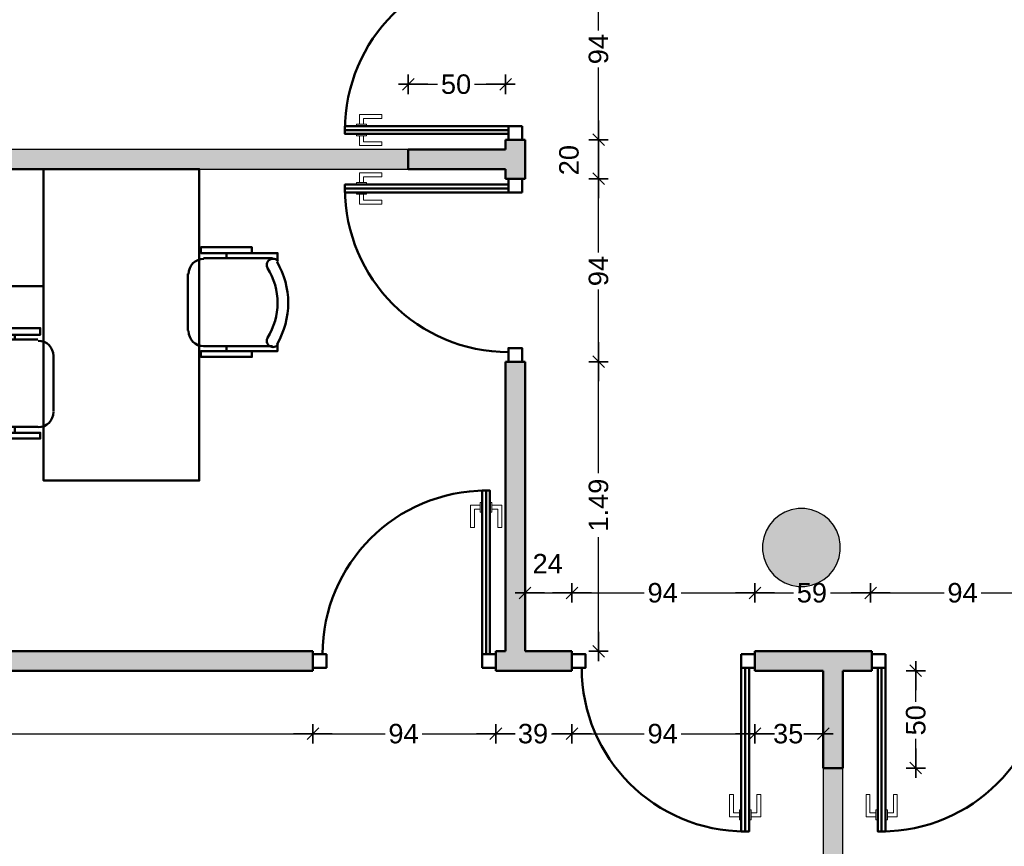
# Model space of a CAD drawing. Header units: metres. Extents: x -1 to 430, y -6 to 31.
# Tile 4 of 15: x 401.82 to 406.88, y 16.26 to 20.51. Entities that reach past the tile are written whole.
import ezdxf

# ---------------------------------------------------------------- set-up
doc = ezdxf.new("R2010")
doc.units = ezdxf.units.M
doc.header["$PDMODE"] = 65
doc.linetypes.add('CONTINUA', pattern=[0])
doc.linetypes.add('VERDECKT', pattern=[9.525, 6.35, -3.175])
for name, color, linetype, lineweight in [('3D P3 MURS', 7, 'CONTINUA', 25), ('3D P3 MURS NOUS', 7, 'CONTINUA', 25), ('3D P3 PILAR', 7, 'CONTINUA', 25), ('P3 MAMPARES', 7, 'CONTINUA', 25), ('P3 MOBLES', 7, 'CONTINUA', 25)]:
    doc.layers.add(name, color=color, linetype=linetype, lineweight=lineweight)
doc.styles.add('ARIAL', font='arial.ttf')
doc.dimstyles.new('DIMSTYLE_4', dxfattribs={"dimtxt": 0.1, "dimasz": 0.1, "dimexe": 0, "dimexo": 1e-06, "dimgap": 0.05, "dimtad": 0, "dimrnd": 0.01, "dimzin": 4, "dimdsep": 46, "dimtxsty": 'ARIAL', "dimblk1": 'ALL_ML_STRICH', "dimblk2": 'ALL_ML_STRICH', "dimsah": 1, "dimcen": 0, "dimse1": 1, "dimse2": 1, "dimclrd": 2, "dimclre": 2, "dimclrt": 2, "dimadec": 0, "dimazin": 0, "dimtfac": 1, "dimtdec": 0, "dimtix": 1, "dimtmove": 2, "dimatfit": 3, "dimfxl": 0, "dimtzin": 0, "dimlwd": 0, "dimlwe": 35, "dimarcsym": 0})
doc.dimstyles.new('DIMSTYLE_5', dxfattribs={"dimtxt": 0.1, "dimasz": 0.1, "dimexe": 0, "dimexo": 1e-06, "dimgap": 0.05, "dimtad": 0, "dimdec": 0, "dimlfac": 100, "dimrnd": 1, "dimzin": 4, "dimdsep": 46, "dimtxsty": 'ARIAL', "dimblk1": 'ALL_ML_STRICH', "dimblk2": 'ALL_ML_STRICH', "dimsah": 1, "dimcen": 0, "dimse1": 1, "dimse2": 1, "dimclrd": 2, "dimclre": 2, "dimclrt": 2, "dimadec": 0, "dimazin": 0, "dimtfac": 1, "dimtdec": 0, "dimtix": 1, "dimtmove": 2, "dimatfit": 3, "dimfxl": 0, "dimtzin": 0, "dimlwd": 0, "dimlwe": 35, "dimarcsym": 0})
doc.dimstyles.new('DIMSTYLE_7', dxfattribs={"dimtxt": 0.1, "dimasz": 0.1, "dimexe": 0, "dimexo": 1e-06, "dimgap": 0.05, "dimtad": 2, "dimdec": 0, "dimlfac": 100, "dimrnd": 1, "dimzin": 4, "dimdsep": 46, "dimtxsty": 'ARIAL', "dimblk1": 'ALL_ML_STRICH', "dimblk2": 'ALL_ML_STRICH', "dimsah": 1, "dimcen": 0, "dimse1": 1, "dimse2": 1, "dimclrd": 2, "dimclre": 2, "dimclrt": 2, "dimadec": 0, "dimazin": 0, "dimtfac": 1, "dimtdec": 0, "dimtix": 1, "dimtmove": 2, "dimatfit": 3, "dimfxl": 0, "dimtzin": 0, "dimlwd": 0, "dimlwe": 35, "dimarcsym": 0})
doc.dimstyles.new('DIMSTYLE_8', dxfattribs={"dimtxt": 0.1, "dimasz": 0.1, "dimexe": 0, "dimexo": 1e-06, "dimgap": 0.05, "dimtad": 2, "dimdec": 0, "dimlfac": 100, "dimrnd": 1, "dimzin": 4, "dimdsep": 46, "dimtxsty": 'ARIAL', "dimblk1": 'ALL_ML_STRICH', "dimblk2": 'ALL_ML_STRICH', "dimsah": 1, "dimcen": 0, "dimse1": 1, "dimse2": 1, "dimclrd": 2, "dimclre": 2, "dimclrt": 2, "dimadec": 0, "dimazin": 0, "dimtfac": 1, "dimtdec": 0, "dimtix": 1, "dimtmove": 2, "dimatfit": 3, "dimfxl": 0, "dimtvp": 1.2, "dimtzin": 0, "dimlwd": 0, "dimlwe": 35, "dimarcsym": 0})

# ---------------------------------------------------------------- blocks, each defined once
blk = doc.blocks.new('_CLOSEDFILLED')
at = {"color": 0, "linetype": 'ByBlock', "lineweight": -2}
blk.add_solid([(-1, 0), (0, 0), (-1, 0)], dxfattribs=at)
blk = doc.blocks.new('OBJETO_COMPLEJO_14')
at = {"layer": 'P3 MOBLES', "color": 202, "linetype": 'CONTINUA', "lineweight": 50, "transparency": 33554687}
for p, q in [((402.7644, 19.286), (403.1199, 19.286)), ((402.8829, 19.3114), (402.8829, 19.286)), ((402.6839, 18.9135), (402.6839, 19.2056)), ((401.795, 18.8923), (401.795, 18.8669)), ((401.5621, 18.8669), (401.9135, 18.8669)), ((403.1199, 18.8331), (402.7644, 18.8331)), ((402.8829, 18.8077), (402.8829, 18.8331)), ((401.9939, 18.7865), (401.9939, 18.4986)), ((401.9135, 18.4182), (401.5621, 18.4182)), ((401.795, 18.3886), (401.795, 18.4182))]:
    blk.add_line(p, q, dxfattribs=at)
for points in [[(400.9441, 19.1421), (400.9441, 19.7432), (401.9431, 19.7432), (401.9431, 19.1421), (400.9441, 19.1421)], [(401.9431, 19.7432), (401.9431, 18.1431), (402.7432, 18.1431), (402.7432, 19.7432), (401.9431, 19.7432)]]:
    blk.add_lwpolyline(points, close=True, dxfattribs=at)
for points in [[(403.0141, 19.3114), (403.0141, 19.3411), (402.7517, 19.3411), (402.7517, 19.3114), (403.1453, 19.3114), (403.1453, 19.2691)], [(402.7665, 19.2818), (402.7507, 19.2802), (402.736, 19.2756), (402.7227, 19.2684), (402.7111, 19.2588), (402.7015, 19.2473), (402.6943, 19.234), (402.6898, 19.2193), (402.6882, 19.2035)], [(403.1484, 19.2677), (403.1444, 19.2726), (403.1396, 19.2765), (403.1342, 19.2794), (403.1284, 19.2812), (403.1224, 19.2818), (403.1163, 19.2813), (403.1103, 19.2795), (403.1047, 19.2766), (403.0997, 19.2726), (403.0957, 19.2678), (403.0928, 19.2624), (403.091, 19.2567), (403.0903, 19.2506), (403.0908, 19.2446), (403.0924, 19.2386), (403.0953, 19.2329)], [(401.6637, 18.8923), (401.6637, 18.9262), (401.9262, 18.9262), (401.9262, 18.8923), (401.5367, 18.8923), (401.5367, 18.8542)], [(402.6882, 18.9114), (402.6898, 18.8956), (402.6943, 18.8809), (402.7015, 18.8676), (402.7111, 18.856), (402.7227, 18.8464), (402.736, 18.8392), (402.7507, 18.8347), (402.7665, 18.8331)], [(403.0953, 18.8777), (403.0924, 18.872), (403.0908, 18.8661), (403.0903, 18.86), (403.091, 18.854), (403.0928, 18.8482), (403.0957, 18.8428), (403.0997, 18.8381), (403.1047, 18.834), (403.1103, 18.8311), (403.1163, 18.8294), (403.1224, 18.8288), (403.1284, 18.8295), (403.1342, 18.8312), (403.1396, 18.8341), (403.1444, 18.838), (403.1484, 18.8429)], [(401.5913, 18.8168), (401.5942, 18.8225), (401.5959, 18.8285), (401.5964, 18.8345), (401.5957, 18.8405), (401.5938, 18.8463), (401.5909, 18.8517), (401.587, 18.8565), (401.582, 18.8605), (401.5764, 18.8634), (401.5704, 18.8652), (401.5643, 18.8657), (401.5583, 18.865), (401.5525, 18.8633), (401.5471, 18.8604), (401.5423, 18.8565), (401.5382, 18.8516)], [(401.9943, 18.7831), (401.9927, 18.7989), (401.9881, 18.8136), (401.9809, 18.8269), (401.9714, 18.8385), (401.9598, 18.8481), (401.9465, 18.8553), (401.9318, 18.8598), (401.916, 18.8614)], [(403.0141, 18.8077), (403.0141, 18.778), (402.7517, 18.778), (402.7517, 18.8077), (403.1453, 18.8077), (403.1453, 18.8458)], [(401.916, 18.4169), (401.9318, 18.4185), (401.9465, 18.4231), (401.9598, 18.4303), (401.9714, 18.4399), (401.9809, 18.4515), (401.9881, 18.4648), (401.9927, 18.4795), (401.9943, 18.4953)], [(401.6637, 18.3886), (401.6637, 18.359), (401.9262, 18.359), (401.9262, 18.3886), (401.5367, 18.3886), (401.5367, 18.4309)], [(401.5382, 18.4268), (401.5423, 18.4219), (401.5471, 18.418), (401.5525, 18.4151), (401.5583, 18.4133), (401.5643, 18.4127), (401.5704, 18.4132), (401.5764, 18.415), (401.582, 18.4179), (401.587, 18.4219), (401.5909, 18.4267), (401.5938, 18.4321), (401.5957, 18.4378), (401.5964, 18.4438), (401.5959, 18.4499), (401.5942, 18.4559), (401.5913, 18.4616)]]:
    blk.add_lwpolyline(points, dxfattribs=at)
for centre, radius, start, end in [((402.8049, 19.0552), 0.3405, 328.2582, 31.7646), ((402.7837, 19.0552), 0.4167, 329.5741, 30.4448), ((401.8988, 18.6393), 0.4167, 149.5736, 210.4455), ((401.8776, 18.6393), 0.3405, 148.2581, 211.7651)]:
    blk.add_arc(centre, radius, start, end, dxfattribs=at)
blk = doc.blocks.new('ALL_ML_STRICH')
at = {"color": 0, "linetype": 'ByBlock', "lineweight": -2}
for p, q in [((-1, 0), (0.5, 0)), ((-0.3, -0.3), (0.3, 0.3)), ((0, -0.5), (0, 0.5))]:
    blk.add_line(p, q, dxfattribs=at)
blk = doc.blocks.new('*D46')
at = {"layer": 'DEFPOINTS', "color": 2, "linetype": 'CONTINUA', "lineweight": 35, "transparency": 33554687}
for p in [(404.417, 17.5662), (404.417, 17.2662), (404.6583, 17.2662)]:
    blk.add_point(p, dxfattribs=at)
at = {"layer": 'P3 MAMPARES', "color": 2, "linetype": 'CONTINUA', "lineweight": -2, "transparency": 33554687}
blk.add_line((404.417, 17.5662), (404.6583, 17.5662), dxfattribs=at)
at = {"layer": 'P3 MAMPARES', "color": 2, "linetype": 'CONTINUA', "lineweight": 35, "transparency": 33554687, "xscale": 0.1, "yscale": 0.1, "zscale": 0.1, "rotation": 180}
blk.add_blockref('ALL_ML_STRICH', (404.417, 17.5662), dxfattribs=at)
at = {"layer": 'P3 MAMPARES', "color": 2, "linetype": 'CONTINUA', "lineweight": 35, "transparency": 33554687, "xscale": 0.1, "yscale": 0.1, "zscale": 0.1}
blk.add_blockref('ALL_ML_STRICH', (404.6583, 17.5662), dxfattribs=at)
at = {"layer": 'P3 MAMPARES', "color": 2, "linetype": 'CONTINUA', "lineweight": 35, "transparency": 33554687, "insert": (404.5333, 17.7162), "char_height": 0.1, "width": 0.2, "attachment_point": 5, "style": 'ARIAL'}
blk.add_mtext('\\A1;{24}', dxfattribs=at)
blk = doc.blocks.new('*D47')
at = {"layer": 'DEFPOINTS', "color": 2, "linetype": 'CONTINUA', "lineweight": 35, "transparency": 33554687}
for p in [(404.6583, 17.5662), (404.6583, 17.2662), (405.5983, 17.2662)]:
    blk.add_point(p, dxfattribs=at)
at = {"layer": 'P3 MAMPARES', "color": 2, "linetype": 'CONTINUA', "lineweight": -2, "transparency": 33554687}
for p, q in [((404.6583, 17.5662), (405.029, 17.5662)), ((405.219, 17.5662), (405.5983, 17.5662))]:
    blk.add_line(p, q, dxfattribs=at)
at = {"layer": 'P3 MAMPARES', "color": 2, "linetype": 'CONTINUA', "lineweight": 35, "transparency": 33554687, "xscale": 0.1, "yscale": 0.1, "zscale": 0.1, "rotation": 180}
blk.add_blockref('ALL_ML_STRICH', (404.6583, 17.5662), dxfattribs=at)
at = {"layer": 'P3 MAMPARES', "color": 2, "linetype": 'CONTINUA', "lineweight": 35, "transparency": 33554687, "xscale": 0.1, "yscale": 0.1, "zscale": 0.1}
blk.add_blockref('ALL_ML_STRICH', (405.5983, 17.5662), dxfattribs=at)
at = {"layer": 'P3 MAMPARES', "color": 2, "linetype": 'CONTINUA', "lineweight": 35, "transparency": 33554687, "insert": (405.124, 17.5662), "char_height": 0.1, "width": 0.2, "attachment_point": 5, "style": 'ARIAL'}
blk.add_mtext('\\A1;{94}', dxfattribs=at)
blk = doc.blocks.new('*D48')
at = {"layer": 'DEFPOINTS', "color": 2, "linetype": 'CONTINUA', "lineweight": 35, "transparency": 33554687}
for p in [(405.5983, 17.5662), (405.5983, 17.2662), (406.1926, 17.1662)]:
    blk.add_point(p, dxfattribs=at)
at = {"layer": 'P3 MAMPARES', "color": 2, "linetype": 'CONTINUA', "lineweight": -2, "transparency": 33554687}
for p, q in [((405.5983, 17.5662), (405.7958, 17.5662)), ((405.9858, 17.5662), (406.1926, 17.5662))]:
    blk.add_line(p, q, dxfattribs=at)
at = {"layer": 'P3 MAMPARES', "color": 2, "linetype": 'CONTINUA', "lineweight": 35, "transparency": 33554687, "xscale": 0.1, "yscale": 0.1, "zscale": 0.1, "rotation": 180}
blk.add_blockref('ALL_ML_STRICH', (405.5983, 17.5662), dxfattribs=at)
at = {"layer": 'P3 MAMPARES', "color": 2, "linetype": 'CONTINUA', "lineweight": 35, "transparency": 33554687, "xscale": 0.1, "yscale": 0.1, "zscale": 0.1}
blk.add_blockref('ALL_ML_STRICH', (406.1926, 17.5662), dxfattribs=at)
at = {"layer": 'P3 MAMPARES', "color": 2, "linetype": 'CONTINUA', "lineweight": 35, "transparency": 33554687, "insert": (405.8908, 17.5662), "char_height": 0.1, "width": 0.2, "attachment_point": 5, "style": 'ARIAL'}
blk.add_mtext('\\A1;{59}', dxfattribs=at)
blk = doc.blocks.new('*D49')
at = {"layer": 'DEFPOINTS', "color": 2, "linetype": 'CONTINUA', "lineweight": 35, "transparency": 33554687}
for p in [(406.1926, 17.5662), (407.1326, 17.2662), (406.1926, 17.1662)]:
    blk.add_point(p, dxfattribs=at)
at = {"layer": 'P3 MAMPARES', "color": 2, "linetype": 'CONTINUA', "lineweight": -2, "transparency": 33554687}
for p, q in [((406.1926, 17.5662), (406.5697, 17.5662)), ((406.7597, 17.5662), (407.1326, 17.5662))]:
    blk.add_line(p, q, dxfattribs=at)
at = {"layer": 'P3 MAMPARES', "color": 2, "linetype": 'CONTINUA', "lineweight": 35, "transparency": 33554687, "xscale": 0.1, "yscale": 0.1, "zscale": 0.1, "rotation": 180}
blk.add_blockref('ALL_ML_STRICH', (406.1926, 17.5662), dxfattribs=at)
at = {"layer": 'P3 MAMPARES', "color": 2, "linetype": 'CONTINUA', "lineweight": 35, "transparency": 33554687, "xscale": 0.1, "yscale": 0.1, "zscale": 0.1}
blk.add_blockref('ALL_ML_STRICH', (407.1326, 17.5662), dxfattribs=at)
at = {"layer": 'P3 MAMPARES', "color": 2, "linetype": 'CONTINUA', "lineweight": 35, "transparency": 33554687, "insert": (406.6647, 17.5662), "char_height": 0.1, "width": 0.2, "attachment_point": 5, "style": 'ARIAL'}
blk.add_mtext('\\A1;{94}', dxfattribs=at)
blk = doc.blocks.new('*D51')
at = {"layer": 'DEFPOINTS', "color": 2, "linetype": 'CONTINUA', "lineweight": 35, "transparency": 33554687}
for p in [(404.417, 18.7532), (404.6583, 17.2662), (404.7948, 17.2662)]:
    blk.add_point(p, dxfattribs=at)
at = {"layer": 'P3 MAMPARES', "color": 2, "linetype": 'CONTINUA', "lineweight": -2, "transparency": 33554687}
for p, q in [((404.7948, 18.1818), (404.7948, 18.7532)), ((404.7948, 17.2662), (404.7948, 17.8518))]:
    blk.add_line(p, q, dxfattribs=at)
at = {"layer": 'P3 MAMPARES', "color": 2, "linetype": 'CONTINUA', "lineweight": 35, "transparency": 33554687, "xscale": 0.1, "yscale": 0.1, "zscale": 0.1}
for p, rotation in [((404.7948, 18.7532), 90), ((404.7948, 17.2662), 270)]:
    blk.add_blockref('ALL_ML_STRICH', p, dxfattribs=dict(at, rotation=rotation))
at = {"layer": 'P3 MAMPARES', "color": 2, "linetype": 'CONTINUA', "lineweight": 35, "transparency": 33554687, "insert": (404.7948, 18.0168), "char_height": 0.1, "width": 0.4, "attachment_point": 5, "rotation": 90, "style": 'ARIAL'}
blk.add_mtext('\\A1;{\\A1;{1.49\\H0.066000;\\S^ ;}}', dxfattribs=at)
blk = doc.blocks.new('*D52')
at = {"layer": 'DEFPOINTS', "color": 2, "linetype": 'CONTINUA', "lineweight": 35, "transparency": 33554687}
for p in [(404.417, 19.6932), (404.417, 18.7532), (404.7948, 18.7532)]:
    blk.add_point(p, dxfattribs=at)
at = {"layer": 'P3 MAMPARES', "color": 2, "linetype": 'CONTINUA', "lineweight": -2, "transparency": 33554687}
for p, q in [((404.7948, 19.3139), (404.7948, 19.6932)), ((404.7948, 18.7532), (404.7948, 19.1239))]:
    blk.add_line(p, q, dxfattribs=at)
at = {"layer": 'P3 MAMPARES', "color": 2, "linetype": 'CONTINUA', "lineweight": 35, "transparency": 33554687, "xscale": 0.1, "yscale": 0.1, "zscale": 0.1}
for p, rotation in [((404.7948, 19.6932), 90), ((404.7948, 18.7532), 270)]:
    blk.add_blockref('ALL_ML_STRICH', p, dxfattribs=dict(at, rotation=rotation))
at = {"layer": 'P3 MAMPARES', "color": 2, "linetype": 'CONTINUA', "lineweight": 35, "transparency": 33554687, "insert": (404.7948, 19.2189), "char_height": 0.1, "width": 0.2, "attachment_point": 5, "rotation": 90, "style": 'ARIAL'}
blk.add_mtext('\\A1;{94}', dxfattribs=at)
blk = doc.blocks.new('*D53')
at = {"layer": 'DEFPOINTS', "color": 2, "linetype": 'CONTINUA', "lineweight": 35, "transparency": 33554687}
for p in [(404.417, 19.8932), (404.417, 19.6932), (404.7948, 19.6932)]:
    blk.add_point(p, dxfattribs=at)
at = {"layer": 'P3 MAMPARES', "color": 2, "linetype": 'CONTINUA', "lineweight": -2, "transparency": 33554687}
blk.add_line((404.7948, 19.6932), (404.7948, 19.8932), dxfattribs=at)
at = {"layer": 'P3 MAMPARES', "color": 2, "linetype": 'CONTINUA', "lineweight": 35, "transparency": 33554687, "xscale": 0.1, "yscale": 0.1, "zscale": 0.1}
for p, rotation in [((404.7948, 19.8932), 90), ((404.7948, 19.6932), 270)]:
    blk.add_blockref('ALL_ML_STRICH', p, dxfattribs=dict(at, rotation=rotation))
at = {"layer": 'P3 MAMPARES', "color": 2, "linetype": 'CONTINUA', "lineweight": 35, "transparency": 33554687, "insert": (404.6431, 19.7888), "char_height": 0.1, "width": 0.2, "attachment_point": 5, "rotation": 90, "style": 'ARIAL'}
blk.add_mtext('\\A1;{20}', dxfattribs=at)
blk = doc.blocks.new('*D54')
at = {"layer": 'DEFPOINTS', "color": 2, "linetype": 'CONTINUA', "lineweight": 35, "transparency": 33554687}
for p in [(404.417, 20.8332), (404.417, 19.8932), (404.7948, 19.8932)]:
    blk.add_point(p, dxfattribs=at)
at = {"layer": 'P3 MAMPARES', "color": 2, "linetype": 'CONTINUA', "lineweight": -2, "transparency": 33554687}
for p, q in [((404.7948, 20.4539), (404.7948, 20.8332)), ((404.7948, 19.8932), (404.7948, 20.2639))]:
    blk.add_line(p, q, dxfattribs=at)
at = {"layer": 'P3 MAMPARES', "color": 2, "linetype": 'CONTINUA', "lineweight": 35, "transparency": 33554687, "xscale": 0.1, "yscale": 0.1, "zscale": 0.1}
for p, rotation in [((404.7948, 20.8332), 90), ((404.7948, 19.8932), 270)]:
    blk.add_blockref('ALL_ML_STRICH', p, dxfattribs=dict(at, rotation=rotation))
at = {"layer": 'P3 MAMPARES', "color": 2, "linetype": 'CONTINUA', "lineweight": 35, "transparency": 33554687, "insert": (404.7948, 20.3589), "char_height": 0.1, "width": 0.2, "attachment_point": 5, "rotation": 90, "style": 'ARIAL'}
blk.add_mtext('\\A1;{94}', dxfattribs=at)
blk = doc.blocks.new('*D57')
at = {"layer": 'DEFPOINTS', "color": 2, "linetype": 'CONTINUA', "lineweight": 35, "transparency": 33554687}
for p in [(399.0988, 17.1662), (403.327, 17.1662), (399.0988, 16.8426)]:
    blk.add_point(p, dxfattribs=at)
at = {"layer": 'P3 MAMPARES', "color": 2, "linetype": 'CONTINUA', "lineweight": -2, "transparency": 33554687}
for p, q in [((399.0988, 16.8426), (401.0551, 16.8426)), ((401.3851, 16.8426), (403.327, 16.8426))]:
    blk.add_line(p, q, dxfattribs=at)
at = {"layer": 'P3 MAMPARES', "color": 2, "linetype": 'CONTINUA', "lineweight": 35, "transparency": 33554687, "xscale": 0.1, "yscale": 0.1, "zscale": 0.1, "rotation": 180}
blk.add_blockref('ALL_ML_STRICH', (399.0988, 16.8426), dxfattribs=at)
at = {"layer": 'P3 MAMPARES', "color": 2, "linetype": 'CONTINUA', "lineweight": 35, "transparency": 33554687, "xscale": 0.1, "yscale": 0.1, "zscale": 0.1}
blk.add_blockref('ALL_ML_STRICH', (403.327, 16.8426), dxfattribs=at)
at = {"layer": 'P3 MAMPARES', "color": 2, "linetype": 'CONTINUA', "lineweight": 35, "transparency": 33554687, "insert": (401.2201, 16.8426), "char_height": 0.1, "width": 0.4, "attachment_point": 5, "style": 'ARIAL'}
blk.add_mtext('\\A1;{\\A1;{4.23\\H0.066000;\\S^ ;}}', dxfattribs=at)
blk = doc.blocks.new('*D58')
at = {"layer": 'DEFPOINTS', "color": 2, "linetype": 'CONTINUA', "lineweight": 35, "transparency": 33554687}
for p in [(403.327, 17.1662), (404.267, 17.1662), (403.327, 16.8426)]:
    blk.add_point(p, dxfattribs=at)
at = {"layer": 'P3 MAMPARES', "color": 2, "linetype": 'CONTINUA', "lineweight": -2, "transparency": 33554687}
for p, q in [((403.327, 16.8426), (403.6977, 16.8426)), ((403.8877, 16.8426), (404.267, 16.8426))]:
    blk.add_line(p, q, dxfattribs=at)
at = {"layer": 'P3 MAMPARES', "color": 2, "linetype": 'CONTINUA', "lineweight": 35, "transparency": 33554687, "xscale": 0.1, "yscale": 0.1, "zscale": 0.1, "rotation": 180}
blk.add_blockref('ALL_ML_STRICH', (403.327, 16.8426), dxfattribs=at)
at = {"layer": 'P3 MAMPARES', "color": 2, "linetype": 'CONTINUA', "lineweight": 35, "transparency": 33554687, "xscale": 0.1, "yscale": 0.1, "zscale": 0.1}
blk.add_blockref('ALL_ML_STRICH', (404.267, 16.8426), dxfattribs=at)
at = {"layer": 'P3 MAMPARES', "color": 2, "linetype": 'CONTINUA', "lineweight": 35, "transparency": 33554687, "insert": (403.7927, 16.8426), "char_height": 0.1, "width": 0.2, "attachment_point": 5, "style": 'ARIAL'}
blk.add_mtext('\\A1;{94}', dxfattribs=at)
blk = doc.blocks.new('*D59')
at = {"layer": 'DEFPOINTS', "color": 2, "linetype": 'CONTINUA', "lineweight": 35, "transparency": 33554687}
for p in [(404.267, 17.1662), (404.6583, 17.1662), (404.267, 16.8426)]:
    blk.add_point(p, dxfattribs=at)
at = {"layer": 'P3 MAMPARES', "color": 2, "linetype": 'CONTINUA', "lineweight": -2, "transparency": 33554687}
for p, q in [((404.267, 16.8426), (404.363, 16.8426)), ((404.553, 16.8426), (404.6583, 16.8426))]:
    blk.add_line(p, q, dxfattribs=at)
at = {"layer": 'P3 MAMPARES', "color": 2, "linetype": 'CONTINUA', "lineweight": 35, "transparency": 33554687, "xscale": 0.1, "yscale": 0.1, "zscale": 0.1, "rotation": 180}
blk.add_blockref('ALL_ML_STRICH', (404.267, 16.8426), dxfattribs=at)
at = {"layer": 'P3 MAMPARES', "color": 2, "linetype": 'CONTINUA', "lineweight": 35, "transparency": 33554687, "xscale": 0.1, "yscale": 0.1, "zscale": 0.1}
blk.add_blockref('ALL_ML_STRICH', (404.6583, 16.8426), dxfattribs=at)
at = {"layer": 'P3 MAMPARES', "color": 2, "linetype": 'CONTINUA', "lineweight": 35, "transparency": 33554687, "insert": (404.458, 16.8426), "char_height": 0.1, "width": 0.2, "attachment_point": 5, "style": 'ARIAL'}
blk.add_mtext('\\A1;{39}', dxfattribs=at)
blk = doc.blocks.new('*D60')
at = {"layer": 'DEFPOINTS', "color": 2, "linetype": 'CONTINUA', "lineweight": 35, "transparency": 33554687}
for p in [(404.6583, 17.1662), (405.5983, 17.1662), (404.6583, 16.8426)]:
    blk.add_point(p, dxfattribs=at)
at = {"layer": 'P3 MAMPARES', "color": 2, "linetype": 'CONTINUA', "lineweight": -2, "transparency": 33554687}
for p, q in [((404.6583, 16.8426), (405.029, 16.8426)), ((405.219, 16.8426), (405.5983, 16.8426))]:
    blk.add_line(p, q, dxfattribs=at)
at = {"layer": 'P3 MAMPARES', "color": 2, "linetype": 'CONTINUA', "lineweight": 35, "transparency": 33554687, "xscale": 0.1, "yscale": 0.1, "zscale": 0.1, "rotation": 180}
blk.add_blockref('ALL_ML_STRICH', (404.6583, 16.8426), dxfattribs=at)
at = {"layer": 'P3 MAMPARES', "color": 2, "linetype": 'CONTINUA', "lineweight": 35, "transparency": 33554687, "xscale": 0.1, "yscale": 0.1, "zscale": 0.1}
blk.add_blockref('ALL_ML_STRICH', (405.5983, 16.8426), dxfattribs=at)
at = {"layer": 'P3 MAMPARES', "color": 2, "linetype": 'CONTINUA', "lineweight": 35, "transparency": 33554687, "insert": (405.124, 16.8426), "char_height": 0.1, "width": 0.2, "attachment_point": 5, "style": 'ARIAL'}
blk.add_mtext('\\A1;{94}', dxfattribs=at)
blk = doc.blocks.new('*D61')
at = {"layer": 'DEFPOINTS', "color": 2, "linetype": 'CONTINUA', "lineweight": 35, "transparency": 33554687}
for p in [(405.5983, 17.1662), (405.9493, 17.1662), (405.5983, 16.8426)]:
    blk.add_point(p, dxfattribs=at)
at = {"layer": 'P3 MAMPARES', "color": 2, "linetype": 'CONTINUA', "lineweight": -2, "transparency": 33554687}
for p, q in [((405.5983, 16.8426), (405.6739, 16.8426)), ((405.8639, 16.8426), (405.9493, 16.8426))]:
    blk.add_line(p, q, dxfattribs=at)
at = {"layer": 'P3 MAMPARES', "color": 2, "linetype": 'CONTINUA', "lineweight": 35, "transparency": 33554687, "xscale": 0.1, "yscale": 0.1, "zscale": 0.1, "rotation": 180}
blk.add_blockref('ALL_ML_STRICH', (405.5983, 16.8426), dxfattribs=at)
at = {"layer": 'P3 MAMPARES', "color": 2, "linetype": 'CONTINUA', "lineweight": 35, "transparency": 33554687, "xscale": 0.1, "yscale": 0.1, "zscale": 0.1}
blk.add_blockref('ALL_ML_STRICH', (405.9493, 16.8426), dxfattribs=at)
at = {"layer": 'P3 MAMPARES', "color": 2, "linetype": 'CONTINUA', "lineweight": 35, "transparency": 33554687, "insert": (405.7689, 16.8426), "char_height": 0.1, "width": 0.2, "attachment_point": 5, "style": 'ARIAL'}
blk.add_mtext('\\A1;{35}', dxfattribs=at)
blk = doc.blocks.new('*D62')
at = {"layer": 'DEFPOINTS', "color": 2, "linetype": 'CONTINUA', "lineweight": 35, "transparency": 33554687}
for p in [(406.0493, 17.1662), (406.0493, 16.6662), (406.4248, 16.6662)]:
    blk.add_point(p, dxfattribs=at)
at = {"layer": 'P3 MAMPARES', "color": 2, "linetype": 'CONTINUA', "lineweight": -2, "transparency": 33554687}
for p, q in [((406.4248, 17.0069), (406.4248, 17.1662)), ((406.4248, 16.6662), (406.4248, 16.8169))]:
    blk.add_line(p, q, dxfattribs=at)
at = {"layer": 'P3 MAMPARES', "color": 2, "linetype": 'CONTINUA', "lineweight": 35, "transparency": 33554687, "xscale": 0.1, "yscale": 0.1, "zscale": 0.1}
for p, rotation in [((406.4248, 17.1662), 90), ((406.4248, 16.6662), 270)]:
    blk.add_blockref('ALL_ML_STRICH', p, dxfattribs=dict(at, rotation=rotation))
at = {"layer": 'P3 MAMPARES', "color": 2, "linetype": 'CONTINUA', "lineweight": 35, "transparency": 33554687, "insert": (406.4248, 16.9119), "char_height": 0.1, "width": 0.2, "attachment_point": 5, "rotation": 90, "style": 'ARIAL'}
blk.add_mtext('\\A1;{50}', dxfattribs=at)
blk = doc.blocks.new('*D63')
at = {"layer": 'DEFPOINTS', "color": 2, "linetype": 'CONTINUA', "lineweight": 35, "transparency": 33554687}
for p in [(403.817, 20.1784), (403.817, 19.8432), (404.317, 19.8432)]:
    blk.add_point(p, dxfattribs=at)
at = {"layer": 'P3 MAMPARES', "color": 2, "linetype": 'CONTINUA', "lineweight": -2, "transparency": 33554687}
for p, q in [((403.817, 20.1784), (403.9676, 20.1784)), ((404.1576, 20.1784), (404.317, 20.1784))]:
    blk.add_line(p, q, dxfattribs=at)
at = {"layer": 'P3 MAMPARES', "color": 2, "linetype": 'CONTINUA', "lineweight": 35, "transparency": 33554687, "xscale": 0.1, "yscale": 0.1, "zscale": 0.1, "rotation": 180}
blk.add_blockref('ALL_ML_STRICH', (403.817, 20.1784), dxfattribs=at)
at = {"layer": 'P3 MAMPARES', "color": 2, "linetype": 'CONTINUA', "lineweight": 35, "transparency": 33554687, "xscale": 0.1, "yscale": 0.1, "zscale": 0.1}
blk.add_blockref('ALL_ML_STRICH', (404.317, 20.1784), dxfattribs=at)
at = {"layer": 'P3 MAMPARES', "color": 2, "linetype": 'CONTINUA', "lineweight": 35, "transparency": 33554687, "insert": (404.0626, 20.1784), "char_height": 0.1, "width": 0.2, "attachment_point": 5, "style": 'ARIAL'}
blk.add_mtext('\\A1;{50}', dxfattribs=at)

msp = doc.modelspace()

# ---------------------------------------------------------------- hatches: boundary and pattern name
at = {"layer": '3D P3 MURS NOUS', "linetype": 'CONTINUA', "lineweight": 18, "true_color": 0x006e00, "transparency": 33554687}
for points in [[(399.6093, 19.7432), (403.817, 19.7432), (403.817, 19.8432), (399.6291, 19.8432)], [(405.9493, 16.6662), (405.9493, 13.1106), (406.0493, 13.1106), (406.0493, 16.6662)]]:
    msp.add_hatch(color=96, dxfattribs=at).paths.add_polyline_path(points)
at = {"layer": '3D P3 PILAR', "linetype": 'CONTINUA', "lineweight": 18, "transparency": 33554687}
msp.add_hatch(color=9, dxfattribs=at).paths.add_polyline_path([(405.8545, 17.9992), (405.8195, 17.9992), (405.7851, 17.9931), (405.7522, 17.9812), (405.722, 17.9637), (405.6952, 17.9412), (405.6727, 17.9145), (405.6553, 17.8842), (405.6433, 17.8514), (405.6372, 17.8169), (405.6372, 17.782), (405.6433, 17.7476), (405.6553, 17.7147), (405.6727, 17.6845), (405.6952, 17.6577), (405.722, 17.6352), (405.7522, 17.6177), (405.7851, 17.6058), (405.8195, 17.5997), (405.8545, 17.5997), (405.8889, 17.6058), (405.9217, 17.6177), (405.952, 17.6352), (405.9788, 17.6577), (406.0012, 17.6845), (406.0187, 17.7147), (406.0307, 17.7476), (406.0367, 17.782), (406.0367, 17.8169), (406.0307, 17.8514), (406.0187, 17.8842), (406.0012, 17.9145), (405.9788, 17.9412), (405.952, 17.9637), (405.9217, 17.9812), (405.8889, 17.9931)])
at = {"layer": 'P3 MAMPARES', "linetype": 'VERDECKT', "lineweight": 25, "transparency": 33554687}
for points in [[(404.317, 19.8932), (404.317, 19.8432), (403.817, 19.8432), (403.817, 19.7432), (404.317, 19.7432), (404.317, 19.6932), (404.417, 19.6932), (404.417, 19.8932)], [(404.6583, 17.2662), (404.417, 17.2662), (404.417, 18.7532), (404.317, 18.7532), (404.317, 17.2662), (404.267, 17.2662), (404.267, 17.1662), (404.6583, 17.1662)], [(403.327, 17.2662), (399.1186, 17.2662), (399.0988, 17.1662), (403.327, 17.1662)], [(406.1993, 17.1662), (406.1993, 17.2662), (405.5983, 17.2662), (405.5983, 17.1662), (405.9493, 17.1662), (405.9493, 16.6662), (406.0493, 16.6662), (406.0493, 17.1662)]]:
    msp.add_hatch(color=180, dxfattribs=at).paths.add_polyline_path(points)

# ---------------------------------------------------------------- linework, layer by layer
at = {"layer": '3D P3 MURS NOUS', "color": 4, "linetype": 'CONTINUA', "lineweight": 50, "transparency": 33554687}
for p, q in [((404.332, 19.9432), (403.492, 19.9432)), ((404.317, 19.8932), (404.417, 19.8932)), ((404.317, 19.8932), (404.317, 19.8432)), ((404.417, 19.6932), (404.417, 19.8932)), ((404.317, 19.8432), (403.817, 19.8432)), ((403.817, 19.8432), (403.817, 19.7432)), ((403.817, 19.7432), (404.317, 19.7432)), ((404.317, 19.7432), (404.317, 19.6932)), ((404.417, 19.6932), (404.317, 19.6932)), ((404.332, 19.6432), (403.492, 19.6432)), ((404.317, 18.7532), (404.417, 18.7532)), ((404.317, 18.7532), (404.317, 17.2662)), ((404.417, 17.2662), (404.417, 18.7532)), ((404.217, 17.2512), (404.217, 18.0912)), ((403.327, 17.2662), (399.1186, 17.2662)), ((403.327, 17.2662), (403.327, 17.1662)), ((404.267, 17.1662), (404.267, 17.2662)), ((404.317, 17.2662), (404.267, 17.2662)), ((404.6583, 17.2662), (404.417, 17.2662)), ((404.6583, 17.2662), (404.6583, 17.1662)), ((405.5983, 17.1662), (405.5983, 17.2662)), ((406.1993, 17.2662), (405.5983, 17.2662)), ((406.1993, 17.2662), (406.1993, 17.1662)), ((399.0988, 17.1662), (403.327, 17.1662)), ((404.267, 17.1662), (404.317, 17.1662)), ((404.317, 17.1662), (404.6583, 17.1662)), ((405.5483, 17.1812), (405.5483, 16.3412)), ((405.5983, 17.1662), (405.9493, 17.1662)), ((405.9493, 17.1662), (405.9493, 16.6662)), ((406.0493, 16.6662), (406.0493, 17.1662)), ((406.0493, 17.1662), (406.1993, 17.1662)), ((406.2493, 17.1812), (406.2493, 16.3412)), ((405.9493, 16.6662), (406.0493, 16.6662))]:
    msp.add_line(p, q, dxfattribs=at)
at = {"layer": '3D P3 MURS NOUS', "color": 7, "linetype": 'CONTINUA', "lineweight": 25, "transparency": 33554687}
for p, q in [((403.817, 19.8432), (399.6291, 19.8432)), ((403.817, 19.7432), (403.817, 19.8432)), ((399.6093, 19.7432), (403.817, 19.7432)), ((405.9493, 16.6662), (405.9493, 13.1106)), ((406.0493, 16.6662), (405.9493, 16.6662)), ((406.0493, 13.7631), (406.0493, 16.6662))]:
    msp.add_line(p, q, dxfattribs=at)
at = {"layer": '3D P3 MURS NOUS', "color": 4, "linetype": 'CONTINUA', "lineweight": 50, "transparency": 33554687}
for points in [[(404.402, 19.9632), (404.402, 19.8932), (404.332, 19.8932), (404.332, 19.9632), (404.402, 19.9632)], [(404.402, 19.6232), (404.402, 19.6932), (404.332, 19.6932), (404.332, 19.6232), (404.402, 19.6232)], [(404.402, 18.7532), (404.402, 18.8232), (404.332, 18.8232), (404.332, 18.7532), (404.402, 18.7532)], [(403.327, 17.1812), (403.397, 17.1812), (403.397, 17.2512), (403.327, 17.2512), (403.327, 17.1812)], [(404.197, 17.1812), (404.267, 17.1812), (404.267, 17.2512), (404.197, 17.2512), (404.197, 17.1812)], [(404.6583, 17.2512), (404.7283, 17.2512), (404.7283, 17.1812), (404.6583, 17.1812), (404.6583, 17.2512)], [(405.5283, 17.2512), (405.5983, 17.2512), (405.5983, 17.1812), (405.5283, 17.1812), (405.5283, 17.2512)], [(406.2693, 17.2512), (406.1993, 17.2512), (406.1993, 17.1812), (406.2693, 17.1812), (406.2693, 17.2512)]]:
    msp.add_lwpolyline(points, close=True, dxfattribs=at)
for centre, start, end in [((404.332, 19.9432), 90, 180), ((404.332, 19.6432), 180, 270), ((404.217, 17.2512), 90, 180), ((405.5483, 17.1812), 180, 270), ((406.2493, 17.1812), 270, 0)]:
    msp.add_arc(centre, 0.84, start, end, dxfattribs=at)
at = {"layer": '3D P3 PILAR', "color": 7, "linetype": 'CONTINUA', "lineweight": 25, "transparency": 33554687}
for p, q in [((405.722, 17.9637), (405.6952, 17.9412)), ((405.7522, 17.9812), (405.722, 17.9637)), ((405.7851, 17.9931), (405.7522, 17.9812)), ((405.8195, 17.9992), (405.7851, 17.9931)), ((405.8545, 17.9992), (405.8195, 17.9992)), ((405.8889, 17.9931), (405.8545, 17.9992)), ((405.9217, 17.9812), (405.8889, 17.9931)), ((405.952, 17.9637), (405.9217, 17.9812)), ((405.9788, 17.9412), (405.952, 17.9637)), ((405.6727, 17.9145), (405.6553, 17.8842)), ((405.6952, 17.9412), (405.6727, 17.9145)), ((406.0012, 17.9145), (405.9788, 17.9412)), ((406.0187, 17.8842), (406.0012, 17.9145)), ((405.6553, 17.8842), (405.6433, 17.8514)), ((406.0307, 17.8514), (406.0187, 17.8842)), ((405.6433, 17.8514), (405.6372, 17.8169)), ((405.6372, 17.8169), (405.6372, 17.782)), ((406.0367, 17.8169), (406.0307, 17.8514)), ((406.0367, 17.782), (406.0367, 17.8169)), ((405.6372, 17.782), (405.6433, 17.7476)), ((406.0307, 17.7476), (406.0367, 17.782)), ((405.6433, 17.7476), (405.6553, 17.7147)), ((405.6553, 17.7147), (405.6727, 17.6845)), ((406.0012, 17.6845), (406.0187, 17.7147)), ((406.0187, 17.7147), (406.0307, 17.7476)), ((405.6727, 17.6845), (405.6952, 17.6577)), ((405.6952, 17.6577), (405.722, 17.6352)), ((405.952, 17.6352), (405.9788, 17.6577)), ((405.9788, 17.6577), (406.0012, 17.6845)), ((405.722, 17.6352), (405.7522, 17.6177)), ((405.7522, 17.6177), (405.7851, 17.6058)), ((405.7851, 17.6058), (405.8195, 17.5997)), ((405.8545, 17.5997), (405.8889, 17.6058)), ((405.8889, 17.6058), (405.9217, 17.6177)), ((405.9217, 17.6177), (405.952, 17.6352)), ((405.8195, 17.5997), (405.8545, 17.5997))]:
    msp.add_line(p, q, dxfattribs=at)
at = {"layer": 'P3 MAMPARES', "color": 40, "linetype": 'CONTINUA', "lineweight": 18, "transparency": 33554687}
for points in [[(403.567, 19.9732), (403.587, 19.9732), (403.587, 20.0032), (403.682, 20.0032), (403.682, 20.0232), (403.567, 20.0232), (403.567, 19.9732)], [(403.552, 19.9732), (403.602, 19.9732), (403.602, 19.9632), (403.552, 19.9632), (403.552, 19.9732)], [(403.552, 19.9232), (403.602, 19.9232), (403.602, 19.9132), (403.552, 19.9132), (403.552, 19.9232)], [(403.567, 19.9132), (403.587, 19.9132), (403.587, 19.8832), (403.682, 19.8832), (403.682, 19.8632), (403.567, 19.8632), (403.567, 19.9132)], [(403.567, 19.6732), (403.587, 19.6732), (403.587, 19.7032), (403.682, 19.7032), (403.682, 19.7232), (403.567, 19.7232), (403.567, 19.6732)], [(403.552, 19.6632), (403.602, 19.6632), (403.602, 19.6732), (403.552, 19.6732), (403.552, 19.6632)], [(403.552, 19.6132), (403.602, 19.6132), (403.602, 19.6232), (403.552, 19.6232), (403.552, 19.6132)], [(403.567, 19.6132), (403.587, 19.6132), (403.587, 19.5832), (403.682, 19.5832), (403.682, 19.5632), (403.567, 19.5632), (403.567, 19.6132)], [(406.2193, 16.4162), (406.2193, 16.4362), (406.1893, 16.4362), (406.1893, 16.5312), (406.1693, 16.5312), (406.1693, 16.4162), (406.2193, 16.4162)], [(406.2793, 16.4162), (406.2793, 16.4362), (406.3093, 16.4362), (406.3093, 16.5312), (406.3293, 16.5312), (406.3293, 16.4162), (406.2793, 16.4162)], [(406.2293, 16.4012), (406.2293, 16.4512), (406.2193, 16.4512), (406.2193, 16.4012), (406.2293, 16.4012)], [(406.2793, 16.4012), (406.2793, 16.4512), (406.2693, 16.4512), (406.2693, 16.4012), (406.2793, 16.4012)]]:
    msp.add_lwpolyline(points, close=True, dxfattribs=at)
at = {"layer": 'P3 MAMPARES', "color": 4, "linetype": 'CONTINUA', "lineweight": 50, "transparency": 33554687}
for points in [[(403.492, 19.9632), (404.332, 19.9632), (404.332, 19.9432), (404.332, 19.9232), (403.492, 19.9232), (403.492, 19.9432), (403.492, 19.9632)], [(404.402, 19.9632), (404.402, 19.8932), (404.332, 19.8932), (404.332, 19.9632), (404.402, 19.9632)], [(404.402, 19.6232), (404.402, 19.6932), (404.332, 19.6932), (404.332, 19.6232), (404.402, 19.6232)], [(403.492, 19.6232), (404.332, 19.6232), (404.332, 19.6432), (404.332, 19.6632), (403.492, 19.6632), (403.492, 19.6432), (403.492, 19.6232)], [(404.402, 18.7532), (404.402, 18.8232), (404.332, 18.8232), (404.332, 18.7532), (404.402, 18.7532)], [(404.197, 18.0912), (404.197, 17.2512), (404.217, 17.2512), (404.237, 17.2512), (404.237, 18.0912), (404.217, 18.0912), (404.197, 18.0912)], [(403.327, 17.1812), (403.397, 17.1812), (403.397, 17.2512), (403.327, 17.2512), (403.327, 17.1812)], [(404.197, 17.1812), (404.267, 17.1812), (404.267, 17.2512), (404.197, 17.2512), (404.197, 17.1812)], [(404.6583, 17.2512), (404.7283, 17.2512), (404.7283, 17.1812), (404.6583, 17.1812), (404.6583, 17.2512)], [(405.5283, 17.2512), (405.5983, 17.2512), (405.5983, 17.1812), (405.5283, 17.1812), (405.5283, 17.2512)], [(406.2693, 17.2512), (406.1993, 17.2512), (406.1993, 17.1812), (406.2693, 17.1812), (406.2693, 17.2512)], [(405.5283, 16.3412), (405.5283, 17.1812), (405.5483, 17.1812), (405.5683, 17.1812), (405.5683, 16.3412), (405.5483, 16.3412), (405.5283, 16.3412)], [(406.2693, 16.3412), (406.2693, 17.1812), (406.2493, 17.1812), (406.2293, 17.1812), (406.2293, 16.3412), (406.2493, 16.3412), (406.2693, 16.3412)]]:
    msp.add_lwpolyline(points, close=True, dxfattribs=at)
at = {"layer": 'P3 MAMPARES', "color": 32, "linetype": 'CONTINUA', "lineweight": 18, "transparency": 33554687}
for points in [[(404.187, 18.0162), (404.187, 17.9962), (404.157, 17.9962), (404.157, 17.9012), (404.137, 17.9012), (404.137, 18.0162), (404.187, 18.0162)], [(404.187, 18.0312), (404.187, 17.9812), (404.197, 17.9812), (404.197, 18.0312), (404.187, 18.0312)], [(404.237, 18.0312), (404.237, 17.9812), (404.247, 17.9812), (404.247, 18.0312), (404.237, 18.0312)], [(404.247, 18.0162), (404.247, 17.9962), (404.277, 17.9962), (404.277, 17.9012), (404.297, 17.9012), (404.297, 18.0162), (404.247, 18.0162)], [(405.5183, 16.4162), (405.5183, 16.4362), (405.4883, 16.4362), (405.4883, 16.5312), (405.4683, 16.5312), (405.4683, 16.4162), (405.5183, 16.4162)], [(405.5783, 16.4162), (405.5783, 16.4362), (405.6083, 16.4362), (405.6083, 16.5312), (405.6283, 16.5312), (405.6283, 16.4162), (405.5783, 16.4162)], [(405.5183, 16.4012), (405.5183, 16.4512), (405.5283, 16.4512), (405.5283, 16.4012), (405.5183, 16.4012)], [(405.5683, 16.4012), (405.5683, 16.4512), (405.5783, 16.4512), (405.5783, 16.4012), (405.5683, 16.4012)]]:
    msp.add_lwpolyline(points, close=True, dxfattribs=at)
at = {"layer": 'P3 MAMPARES', "color": 4, "linetype": 'CONTINUA', "lineweight": 50, "transparency": 33554687}
for centre, start, end in [((404.332, 19.9432), 90, 180), ((404.332, 19.6432), 180, 270), ((404.217, 17.2512), 90, 180), ((405.5483, 17.1812), 180, 270), ((406.2493, 17.1812), 270, 0)]:
    msp.add_arc(centre, 0.84, start, end, dxfattribs=at)

# ---------------------------------------------------------------- block references
at = {"layer": '3D P3 MURS', "color": 7, "linetype": 'CONTINUA', "lineweight": 25, "transparency": 33554687, "xscale": 0.0002666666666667, "yscale": 0.0002666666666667, "zscale": 0.0002666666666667}
msp.add_blockref('_CLOSEDFILLED', (406.1491, 18.2922), dxfattribs=at)
at = {"layer": '3D P3 PILAR', "color": 7, "linetype": 'CONTINUA', "lineweight": 25, "transparency": 33554687, "xscale": 0.0002666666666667, "yscale": 0.0002666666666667, "zscale": 0.0002666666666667}
msp.add_blockref('_CLOSEDFILLED', (405.837, 17.7995), dxfattribs=at)
at = {"layer": 'P3 MOBLES', "color": 202, "linetype": 'CONTINUA', "lineweight": 50, "transparency": 33554687}
msp.add_blockref('OBJETO_COMPLEJO_14', (0, 0), dxfattribs=at)

# ---------------------------------------------------------------- dimensions: what is measured, and where the dimension line sits
at = {"layer": 'P3 MAMPARES', "color": 2, "linetype": 'CONTINUA', "lineweight": 35, "transparency": 33554687}
for base, p1, p2, dimstyle, picture, middle in [((404.7948, 20.8332), (404.417, 19.8932), (404.417, 20.8332), 'DIMSTYLE_5', '*D54', (404.7948, 20.3589)), ((404.7948, 19.8932), (404.417, 19.6932), (404.417, 19.8932), 'DIMSTYLE_8', '*D53', (404.6431, 19.7888)), ((404.7948, 19.6932), (404.417, 18.7532), (404.417, 19.6932), 'DIMSTYLE_5', '*D52', (404.7948, 19.2189)), ((404.7948, 18.7532), (404.6583, 17.2662), (404.417, 18.7532), 'DIMSTYLE_4', '*D51', (404.7948, 18.0168)), ((406.4248, 17.1662), (406.0493, 16.6662), (406.0493, 17.1662), 'DIMSTYLE_5', '*D62', (406.4248, 16.9119))]:
    dim = msp.add_linear_dim(base=base, p1=p1, p2=p2, angle=90, dimstyle=dimstyle, override={"dimpost": '<>', "dimclrd": 2, "dimclre": 2, "dimclrt": 2, "dimlwd": 0, "dimlwe": 35}, dxfattribs=at)
    dim.commit()
    dim.dimension.update_dxf_attribs({"geometry": picture, "text_midpoint": middle, "dimtype": 160})
for base, p1, p2, dimstyle, picture, middle in [((404.317, 20.1784), (403.817, 19.8432), (404.317, 19.8432), 'DIMSTYLE_5', '*D63', (404.0626, 20.1784)), ((404.6583, 17.5662), (404.417, 17.2662), (404.6583, 17.2662), 'DIMSTYLE_7', '*D46', (404.5333, 17.7162)), ((405.5983, 17.5662), (404.6583, 17.2662), (405.5983, 17.2662), 'DIMSTYLE_5', '*D47', (405.124, 17.5662)), ((406.1926, 17.5662), (405.5983, 17.2662), (406.1926, 17.1662), 'DIMSTYLE_5', '*D48', (405.8908, 17.5662)), ((407.1326, 17.5662), (406.1926, 17.1662), (407.1326, 17.2662), 'DIMSTYLE_5', '*D49', (406.6647, 17.5662)), ((403.327, 16.8426), (399.0988, 17.1662), (403.327, 17.1662), 'DIMSTYLE_4', '*D57', (401.2201, 16.8426)), ((404.267, 16.8426), (403.327, 17.1662), (404.267, 17.1662), 'DIMSTYLE_5', '*D58', (403.7927, 16.8426)), ((404.6583, 16.8426), (404.267, 17.1662), (404.6583, 17.1662), 'DIMSTYLE_5', '*D59', (404.458, 16.8426)), ((405.5983, 16.8426), (404.6583, 17.1662), (405.5983, 17.1662), 'DIMSTYLE_5', '*D60', (405.124, 16.8426)), ((405.9493, 16.8426), (405.5983, 17.1662), (405.9493, 17.1662), 'DIMSTYLE_5', '*D61', (405.7689, 16.8426))]:
    dim = msp.add_linear_dim(base=base, p1=p1, p2=p2, dimstyle=dimstyle, override={"dimpost": '<>', "dimclrd": 2, "dimclre": 2, "dimclrt": 2, "dimlwd": 0, "dimlwe": 35}, dxfattribs=at)
    dim.commit()
    dim.dimension.update_dxf_attribs({"geometry": picture, "text_midpoint": middle, "dimtype": 160})

doc.saveas('drawing.dxf')
